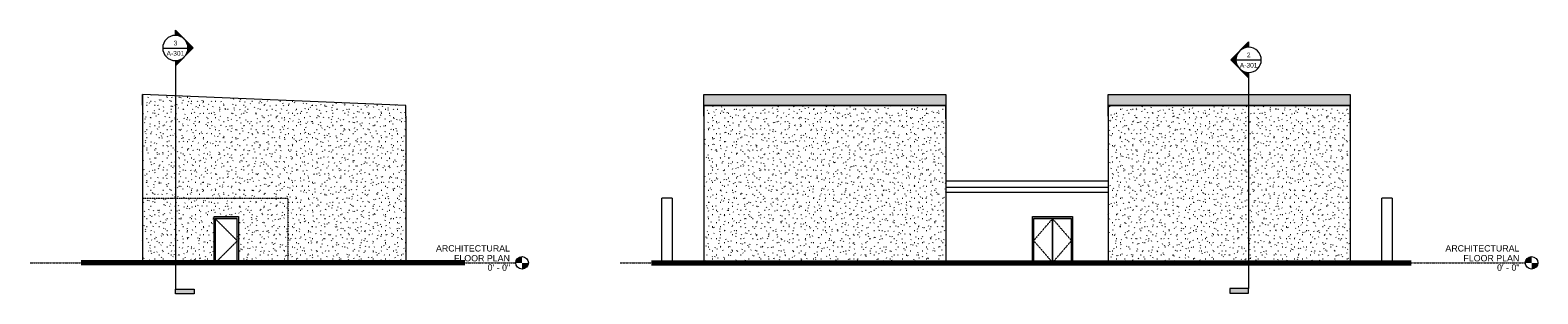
# Model space of a CAD drawing. Header units: inches. Extents: x 2054 to 7899, y -59 to 442.
# Tile 1 of 2: x 2054 to 4918, y -59 to 442. Entities that reach past the tile are written whole.
import ezdxf

# ---------------------------------------------------------------- set-up
doc = ezdxf.new("R2010")
doc.units = ezdxf.units.IN
doc.header["$MEASUREMENT"] = 0
for name, pattern in [('Dash 1_16_', [0.125, 0.0625, -0.0625]), ('Grid Line 1_2_', [0.875, 0.5, -0.125, 0.125, -0.125]), ('Hidden 1_8_', [0.1875, 0.125, -0.0625])]:
    doc.linetypes.add(name, pattern=pattern)
for name, color, linetype, lineweight in [('A-DETL', 90, 'Continuous', 9), ('A-DETL-GENF', 92, 'Continuous', 9), ('A-DETL-HDLN', 90, 'Hidden 1_8_', 9), ('A-DETL-THIN', 151, 'Continuous', 9), ('A-DOOR', 31, 'Continuous', 13), ('A-DOOR-FRAM', 31, 'Continuous', 9), ('A-FLOR-LEVL', 51, 'Continuous', 9), ('A-ROOF', 132, 'Continuous', 13), ('A-ROOF-PATT', 132, 'Continuous', 13), ('A-WALL', 113, 'Continuous', 13), ('A-WALL-PATT', 111, 'Continuous', 13), ('C-TOPO', 7, 'Continuous', 9), ('G-ANNO-SYMB', 111, 'Continuous', 9), ('L-SITE-WALL', 31, 'Continuous', 13)]:
    doc.layers.add(name, color=color, linetype=linetype, lineweight=lineweight)
doc.styles.add('Arial', font='arial.ttf', dxfattribs={"height": 0.125})
doc.styles.add('Arial_1', font='arial.ttf', dxfattribs={"height": 9})
pattern_1 = [(0, (2482.168, 0), (30.72, 7.68), [1.267, -21.773, 1.267, -21.773, -122.88]), (0, (2482.168, 0), (30.72, 7.68), [-46.08, 1.267, -44.813, 1.267, -21.773, -53.76]), (0, (2482.168, 0), (30.72, 7.68), [-115.2, 1.267, -14.093, 1.267, -37.133]), (120, (2493.688, 3.84), (-22.01108, 22.7643), [1.267, -21.773, 1.267, -21.773, -122.88]), (120, (2493.688, 3.84), (-22.01108, 22.7643), [-46.08, 1.267, -44.813, 1.267, -21.773, -53.76]), (120, (2493.688, 3.84), (-22.01108, 22.7643), [-115.2, 1.267, -14.093, 1.267, -37.133]), (240, (2497.528, 19.2), (-8.70892, -30.4443), [1.267, -21.773, 1.267, -21.773, -122.88]), (240, (2497.528, 19.2), (-8.70892, -30.4443), [-46.08, 1.267, -44.813, 1.267, -21.773, -53.76]), (240, (2497.528, 19.2), (-8.70892, -30.4443), [-115.2, 1.267, -14.093, 1.267, -37.133])]
pattern_2 = [(0, (4478.076, 0), (30.72, 7.68), [1.267, -21.773, 1.267, -21.773, -122.88]), (0, (4478.076, 0), (30.72, 7.68), [-46.08, 1.267, -44.813, 1.267, -21.773, -53.76]), (0, (4478.076, 0), (30.72, 7.68), [-115.2, 1.267, -14.093, 1.267, -37.133]), (120, (4489.596, 3.84), (-22.011075, 22.7643), [1.267, -21.773, 1.267, -21.773, -122.88]), (120, (4489.596, 3.84), (-22.011075, 22.7643), [-46.08, 1.267, -44.813, 1.267, -21.773, -53.76]), (120, (4489.596, 3.84), (-22.011075, 22.7643), [-115.2, 1.267, -14.093, 1.267, -37.133]), (240, (4493.436, 19.2), (-8.708925, -30.4443), [1.267, -21.773, 1.267, -21.773, -122.88]), (240, (4493.436, 19.2), (-8.708925, -30.4443), [-46.08, 1.267, -44.813, 1.267, -21.773, -53.76]), (240, (4493.436, 19.2), (-8.708925, -30.4443), [-115.2, 1.267, -14.093, 1.267, -37.133])]

# ---------------------------------------------------------------- blocks, each defined once
blk = doc.blocks.new('Door-Passage-Single-Flush - 42_ x 84_-580552-EAST ELEVATION')
at = {"layer": 'A-DOOR', "linetype": 'Dash 1_16_', "lineweight": 9}
for p, q in [((2405.2, 84), (2447.2, 42)), ((2447.2, 42), (2405.2, 0))]:
    blk.add_line(p, q, dxfattribs=at)
at = {"layer": 'A-DOOR', "lineweight": 9}
for p, q in [((2405.2, 84), (2405.2, 0)), ((2447.2, 84), (2405.2, 84)), ((2447.2, 0), (2447.2, 84))]:
    blk.add_line(p, q, dxfattribs=at)
at = {"layer": 'A-DOOR-FRAM'}
for p, q in [((2405.2, 0), (2405.2, 84)), ((2405.2, 84), (2447.2, 84)), ((2447.2, 0), (2447.2, 84))]:
    blk.add_line(p, q, dxfattribs=at)
blk = doc.blocks.new('Level - Level Head - Circle-15001-EAST ELEVATION')
at = {"layer": 'A-FLOR-LEVL'}
h = blk.add_hatch(color=256, dxfattribs=at)
edge = h.paths.add_edge_path()
edge.add_line((2988.3, 0), (2976.3, 0))
edge.add_arc((2988.3, 0), 12, 90, 180, ccw=False)
edge.add_line((2988.3, 12), (2988.3, 0))
h = blk.add_hatch(color=256, dxfattribs=at)
edge = h.paths.add_edge_path()
edge.add_line((2988.3, -12), (2988.3, 0))
edge.add_line((2988.3, 0), (3000.3, 0))
edge.add_arc((2988.3, 0), 12, 270, 360, ccw=False)
blk.add_circle((2988.3, 0), 12, dxfattribs=at)
blk = doc.blocks.new('Section - 3_32_ x 3_8_-18514-EAST ELEVATION')
at = {"layer": 'G-ANNO-SYMB'}
blk.add_hatch(color=256, dxfattribs=at).paths.add_polyline_path([(2365.5, -49.9), (2329.5, -49.9), (2329.5, -58.9), (2365.5, -58.9)])
for p, q in [((2329.5, -58.9), (2329.5, -49.9)), ((2329.5, -49.9), (2365.5, -49.9)), ((2365.5, -49.9), (2365.5, -58.9)), ((2365.5, -58.9), (2329.5, -58.9))]:
    blk.add_line(p, q, dxfattribs=at)
blk = doc.blocks.new('Section - Section Head - Filled-1526-EAST ELEVATION')
at = {"layer": 'G-ANNO-SYMB'}
h = blk.add_hatch(color=256, dxfattribs=at)
edge = h.paths.add_edge_path()
edge.add_arc((2329.5, 408.3), 24, 47.9216, 90)
edge.add_line((2329.5, 432.3), (2329.5, 442.2))
edge.add_line((2329.5, 442.2), (2345.6, 426.1))
h = blk.add_hatch(color=256, dxfattribs=at)
edge = h.paths.add_edge_path()
edge.add_line((2346.5, 425.3), (2363.5, 408.3))
edge.add_line((2363.5, 408.3), (2353.5, 408.3))
edge.add_arc((2329.5, 408.3), 24, 0, 45)
h = blk.add_hatch(color=256, dxfattribs=at)
edge = h.paths.add_edge_path()
edge.add_arc((2329.5, 408.3), 24, 315, 360)
edge.add_line((2353.5, 408.3), (2363.5, 408.3))
edge.add_line((2363.5, 408.3), (2346.5, 391.3))
h = blk.add_hatch(color=256, dxfattribs=at)
edge = h.paths.add_edge_path()
edge.add_line((2345.6, 390.5), (2329.5, 374.3))
edge.add_line((2329.5, 374.3), (2329.5, 384.3))
edge.add_arc((2329.5, 408.3), 24, 270, 312.0784)
for p, q in [((2363.5, 408.3), (2329.5, 442.2)), ((2329.5, 432.3), (2329.5, 442.2)), ((2345.6, 426.1), (2329.5, 442.2)), ((2329.5, 442.2), (2329.5, 432.3)), ((2363.5, 408.3), (2329.5, 374.3)), ((2363.5, 408.3), (2346.5, 425.3)), ((2346.5, 391.3), (2363.5, 408.3)), ((2353.5, 408.3), (2363.5, 408.3)), ((2363.5, 408.3), (2353.5, 408.3)), ((2329.5, 374.3), (2345.6, 390.5)), ((2329.5, 384.3), (2329.5, 374.3)), ((2329.5, 384.3), (2329.5, 374.3))]:
    blk.add_line(p, q, dxfattribs=at)
for start, end in [(90, 270), (270, 90), (47.9216, 90), (0, 45), (315, 360), (270, 312.0784)]:
    blk.add_arc((2329.5, 408.3), 24, start, end, dxfattribs=at)
blk = doc.blocks.new('Door-Exterior-Double - 72_ x 84_-481738-NORTH ELEVATION')
at = {"layer": 'A-DOOR', "linetype": 'Dash 1_16_', "lineweight": 9}
for p, q in [((2714.1, 84), (2678.1, 42.2)), ((2750.1, 42.2), (2714.1, 84)), ((2678.1, 42.2), (2714.1, 0.5)), ((2750.1, 42.2), (2714.1, 0.5))]:
    blk.add_line(p, q, dxfattribs=at)
at = {"layer": 'A-DOOR', "lineweight": 9}
for p, q in [((2714, 84), (2678.1, 84)), ((2678.1, 84), (2678.1, 0.5)), ((2714, 0.5), (2714, 84)), ((2750.1, 84), (2714.2, 84)), ((2714.2, 84), (2714.2, 0.5)), ((2750.1, 0.5), (2750.1, 84)), ((2752.1, 0.5), (2676.1, 0.5)), ((2678.1, 0.5), (2714, 0.5)), ((2714.2, 0.5), (2750.1, 0.5))]:
    blk.add_line(p, q, dxfattribs=at)
at = {"layer": 'A-DOOR-FRAM'}
for p, q in [((2678.1, 84), (2678.1, 0.5)), ((2678.1, 84), (2750.1, 84)), ((2714, 83.4), (2714.2, 83.4)), ((2750.1, 84), (2750.1, 0.5))]:
    blk.add_line(p, q, dxfattribs=at)
blk = doc.blocks.new('Level - Level Head - Circle-15001-NORTH ELEVATION')
at = {"layer": 'A-FLOR-LEVL'}
h = blk.add_hatch(color=256, dxfattribs=at)
edge = h.paths.add_edge_path()
edge.add_line((3624.1, 0), (3612.1, 0))
edge.add_arc((3624.1, 0), 12, 90, 180, ccw=False)
edge.add_line((3624.1, 12), (3624.1, 0))
h = blk.add_hatch(color=256, dxfattribs=at)
edge = h.paths.add_edge_path()
edge.add_line((3624.1, -12), (3624.1, 0))
edge.add_line((3624.1, 0), (3636.1, 0))
edge.add_arc((3624.1, 0), 12, 270, 360, ccw=False)
blk.add_circle((3624.1, 0), 12, dxfattribs=at)
blk = doc.blocks.new('Section - 3_32_ x 3_8_-18514-NORTH ELEVATION')
at = {"layer": 'G-ANNO-SYMB'}
blk.add_hatch(color=256, dxfattribs=at).paths.add_polyline_path([(3050.6, -48.8), (3086.6, -48.8), (3086.6, -57.8), (3050.6, -57.8)])
for p, q in [((3050.6, -48.8), (3050.6, -57.8)), ((3086.6, -48.8), (3050.6, -48.8)), ((3086.6, -57.8), (3086.6, -48.8)), ((3050.6, -57.8), (3086.6, -57.8))]:
    blk.add_line(p, q, dxfattribs=at)
blk = doc.blocks.new('Section - Section Head - Filled-1526-NORTH ELEVATION')
at = {"layer": 'G-ANNO-SYMB'}
h = blk.add_hatch(color=256, dxfattribs=at)
edge = h.paths.add_edge_path()
edge.add_line((3069.6, 402.7), (3052.7, 385.7))
edge.add_line((3052.7, 385.7), (3062.6, 385.7))
edge.add_arc((3086.6, 385.7), 24, 135, 180, ccw=False)
h = blk.add_hatch(color=256, dxfattribs=at)
edge = h.paths.add_edge_path()
edge.add_arc((3086.6, 385.7), 24, 90, 132.0784, ccw=False)
edge.add_line((3086.6, 409.7), (3086.6, 419.7))
edge.add_line((3086.6, 419.7), (3070.5, 403.5))
h = blk.add_hatch(color=256, dxfattribs=at)
edge = h.paths.add_edge_path()
edge.add_arc((3086.6, 385.7), 24, 180, 225, ccw=False)
edge.add_line((3062.6, 385.7), (3052.7, 385.7))
edge.add_line((3052.7, 385.7), (3069.6, 368.7))
h = blk.add_hatch(color=256, dxfattribs=at)
edge = h.paths.add_edge_path()
edge.add_line((3070.5, 367.9), (3086.6, 351.8))
edge.add_line((3086.6, 351.8), (3086.6, 361.7))
edge.add_arc((3086.6, 385.7), 24, 227.9216, 270, ccw=False)
for p, q in [((3052.7, 385.7), (3086.6, 419.7)), ((3052.7, 385.7), (3069.6, 402.7)), ((3070.5, 403.5), (3086.6, 419.7)), ((3086.6, 409.7), (3086.6, 419.7)), ((3086.6, 419.7), (3086.6, 409.7)), ((3052.7, 385.7), (3086.6, 351.8)), ((3062.6, 385.7), (3052.7, 385.7)), ((3069.6, 368.7), (3052.7, 385.7)), ((3052.7, 385.7), (3062.6, 385.7)), ((3086.6, 351.8), (3070.5, 367.9)), ((3086.6, 361.7), (3086.6, 351.8)), ((3086.6, 361.7), (3086.6, 351.8))]:
    blk.add_line(p, q, dxfattribs=at)
for start, end in [(90, 270), (135, 180), (90, 132.0784), (270, 90), (180, 225), (227.9216, 270)]:
    blk.add_arc((3086.6, 385.7), 24, start, end, dxfattribs=at)

msp = doc.modelspace()

# ---------------------------------------------------------------- hatches: boundary and pattern name
at = {"layer": 'A-DETL-GENF'}
h = msp.add_hatch(dxfattribs=at)
h.set_pattern_fill('FP1_1', color=250, style=0, pattern_type=2)
h.set_pattern_definition(pattern_1)
h.paths.add_polyline_path([(2767.21331, 278.876141), (2767.21331, 298.8937), (2267.21331, 319.849909), (2267.21331, 299.83235), (2697.25671, 281.808192)])
h = msp.add_hatch(dxfattribs=at)
h.set_pattern_fill('FP2_2', color=250, style=0, pattern_type=2)
h.set_pattern_definition(pattern_2)
h.paths.add_polyline_path([(3333.558562, 273.723635), (3793.558562, 273.723635), (3793.558562, 298.8937), (3333.558562, 298.8937)])
h = msp.add_hatch(dxfattribs=at)
h.set_pattern_fill('FP2_2', color=250, style=0, pattern_type=2)
h.set_pattern_definition(pattern_2)
h.paths.add_polyline_path([(4101.558562, 273.723635), (4561.558562, 273.723635), (4561.558562, 298.8937), (4101.558562, 298.8937), (4101.558562, 283.330559)])
at = {"layer": 'A-ROOF-PATT', "lineweight": 9}
h = msp.add_hatch(dxfattribs=at)
h.set_pattern_fill('FP2_4', color=256, style=0, pattern_type=2)
h.set_pattern_definition([(0, (4478.07596, 289.402), (30.72, 0.322), [1.267, -21.773, 1.267, -21.773, -122.88]), (0, (4478.07596, 289.402), (30.72, 0.322), [-46.08, 1.267, -44.813, 1.267, -21.773, -53.76]), (0, (4478.07596, 289.402), (30.72, 0.322), [-115.2, 1.267, -14.093, 1.267, -37.133]), (175.852, (4489.59596, 289.563), (-22.01075196, 0.95259975), [0.635, -10.915, 0.635, -10.915, -61.601]), (175.852, (4489.59596, 289.563), (-22.01075196, 0.95259975), [-23.101, 0.635, -22.465, 0.635, -10.915, -26.951]), (175.852, (4489.59596, 289.563), (-22.01075196, 0.95259975), [-57.751, 0.635, -7.065, 0.635, -18.615]), (184.148, (4493.43596, 290.206), (-8.70856853, -1.27525767), [0.635, -10.915, 0.635, -10.915, -61.601]), (184.148, (4493.43596, 290.206), (-8.70856853, -1.27525767), [-23.101, 0.635, -22.465, 0.635, -10.915, -26.951]), (184.148, (4493.43596, 290.206), (-8.70856853, -1.27525767), [-57.751, 0.635, -7.065, 0.635, -18.615])])
h.paths.add_polyline_path([(3793.558562, 298.8937), (3793.558562, 319.849909), (3333.558562, 319.849909), (3333.558562, 298.8937), (3595.07536, 298.8937)])
h = msp.add_hatch(dxfattribs=at)
h.set_pattern_fill('FP2_3', color=256, style=0, pattern_type=2)
h.set_pattern_definition([(0, (4478.07596, 289.381), (30.72, 0.322), [1.267, -21.773, 1.267, -21.773, -122.88]), (0, (4478.07596, 289.381), (30.72, 0.322), [-46.08, 1.267, -44.813, 1.267, -21.773, -53.76]), (0, (4478.07596, 289.381), (30.72, 0.322), [-115.2, 1.267, -14.093, 1.267, -37.133]), (175.852, (4489.59596, 289.542), (-22.010752, 0.9525998), [0.635, -10.915, 0.635, -10.915, -61.601]), (175.852, (4489.59596, 289.542), (-22.010752, 0.9525998), [-23.101, 0.635, -22.465, 0.635, -10.915, -26.951]), (175.852, (4489.59596, 289.542), (-22.010752, 0.9525998), [-57.751, 0.635, -7.065, 0.635, -18.615]), (184.148, (4493.43596, 290.185), (-8.7085685, -1.2752577), [0.635, -10.915, 0.635, -10.915, -61.601]), (184.148, (4493.43596, 290.185), (-8.7085685, -1.2752577), [-23.101, 0.635, -22.465, 0.635, -10.915, -26.951]), (184.148, (4493.43596, 290.185), (-8.7085685, -1.2752577), [-57.751, 0.635, -7.065, 0.635, -18.615])])
h.paths.add_polyline_path([(4101.558562, 298.87263), (4561.558562, 298.8937), (4561.558562, 319.828839), (4101.558562, 319.828839), (4101.558562, 298.8937)])
at = {"layer": 'A-WALL-PATT', "lineweight": 9}
h = msp.add_hatch(dxfattribs=at)
h.set_pattern_fill('FP1_1', color=256, style=0, pattern_type=2)
h.set_pattern_definition(pattern_1)
h.paths.add_polyline_path([(2267.21331, 0), (2403.21331, 0), (2403.21331, 88), (2449.21331, 88), (2449.21331, 0), (2747.21331, 0), (2747.21331, 279.71439), (2267.21331, 299.83235), (2267.21331, 10.989972)])
h = msp.add_hatch(dxfattribs=at)
h.set_pattern_fill('FP1_1', color=256, style=0, pattern_type=2)
h.set_pattern_definition(pattern_1)
h.paths.add_polyline_path([(2747.21331, 0), (2767.21331, 0), (2767.21331, 278.876141), (2747.21331, 279.71439), (2747.21331, 156.116711)])
h = msp.add_hatch(dxfattribs=at)
h.set_pattern_fill('FP2_2', color=256, style=0, pattern_type=2)
h.set_pattern_definition(pattern_2)
h.paths.add_polyline_path([(3773.558562, 0), (3773.558562, 278.876141), (3333.558562, 278.876141), (3333.558562, 0), (3595.07536, 0)])
h = msp.add_hatch(dxfattribs=at)
h.set_pattern_fill('FP2_2', color=256, style=0, pattern_type=2)
h.set_pattern_definition(pattern_2)
h.paths.add_polyline_path([(3793.558562, 0), (3793.558562, 278.876141), (3773.558562, 278.876141), (3773.558562, 0), (3775.504685, 0)])
h = msp.add_hatch(dxfattribs=at)
h.set_pattern_fill('FP2_2', color=256, style=0, pattern_type=2)
h.set_pattern_definition(pattern_2)
h.paths.add_polyline_path([(4541.558562, 0), (4541.558562, 278.855071), (4101.558562, 278.855071), (4101.558562, 0), (4497.221985, 0)])
h = msp.add_hatch(dxfattribs=at)
h.set_pattern_fill('FP2_2', color=256, style=0, pattern_type=2)
h.set_pattern_definition(pattern_2)
h.paths.add_polyline_path([(4542.329316, 0), (4561.558562, 0), (4561.558562, 278.855071), (4541.558562, 278.855071), (4541.558562, 0)])

# ---------------------------------------------------------------- linework, layer by layer
at = {"layer": 'A-DETL', "lineweight": 20}
for p, q in [((2267.21331, 319.849909), (2267.21331, 299.83235)), ((2767.21331, 298.8937), (2267.21331, 319.849909)), ((2267.21331, 299.83235), (2267.21331, 0)), ((2767.21331, 278.876141), (2767.21331, 298.8937)), ((2767.21331, 278.876141), (2767.21331, -1.25))]:
    msp.add_line(p, q, dxfattribs=at)
at = {"layer": 'A-DETL-HDLN'}
for p, q in [((2267.21331, 123), (2543.21331, 123)), ((2543.21331, 123), (2543.21331, 0))]:
    msp.add_line(p, q, dxfattribs=at)
at = {"layer": 'A-DETL-THIN'}
for p, q in [((3793.558562, 298.8937), (3333.558562, 298.8937)), ((3333.558562, 298.8937), (3333.558562, 273.723635)), ((3793.558562, 273.723635), (3793.558562, 298.8937)), ((4561.558562, 298.8937), (4101.558562, 298.8937)), ((4101.558562, 298.8937), (4101.558562, 273.723635)), ((4561.558562, 273.723635), (4561.558562, 298.8937))]:
    msp.add_line(p, q, dxfattribs=at)
at = {"layer": 'A-FLOR-LEVL', "linetype": 'Grid Line 1_2_'}
for p, q in [((2053.631756, 0), (2976.266529, 0)), ((3174.610036, 0), (4894.045106, 0))]:
    msp.add_line(p, q, dxfattribs=at)
at = {"layer": 'A-ROOF'}
for p, q in [((2267.21331, 299.83235), (2267.21331, 319.849909)), ((2767.21331, 298.8937), (2267.21331, 319.849909)), ((3333.558562, 319.849909), (3793.558562, 319.849909)), ((3333.558562, 278.876141), (3333.558562, 319.849909)), ((3793.558562, 319.849909), (3793.558562, 278.876141)), ((4101.558562, 319.828839), (4561.558562, 319.828839)), ((4101.558562, 298.8937), (4101.558562, 319.828839)), ((4561.558562, 319.828839), (4561.558562, 298.8937)), ((2767.21331, 278.876141), (2767.21331, 298.8937)), ((3333.558562, 298.8937), (3793.558562, 298.8937)), ((4101.558562, 278.855071), (4101.558562, 298.87263)), ((4101.558562, 298.87263), (4561.558562, 298.87263)), ((4561.558562, 298.87263), (4561.558562, 278.855071)), ((4101.558562, 155.506153), (3793.558562, 155.506153)), ((4101.558562, 143.204463), (3793.558562, 143.204463)), ((3793.558562, 134.196588), (4101.558562, 134.196588))]:
    msp.add_line(p, q, dxfattribs=at)
at = {"layer": 'A-WALL'}
for p, q in [((3958.058507, 0), (3958.058507, 88)), ((3958.058507, 88), (4034.058507, 88)), ((4034.058507, 88), (4034.058507, 0))]:
    msp.add_line(p, q, dxfattribs=at)
at = {"layer": 'C-TOPO', "lineweight": 70}
for p, q in [((2879.567226, 0), (2150.325162, 0)), ((3234.21671, 0), (3373.87694, 0)), ((3373.87694, 0), (4677.65131, 0))]:
    msp.add_line(p, q, dxfattribs=at)
at = {"layer": 'C-TOPO'}
for p, q in [((2879.567226, 0), (2150.325162, 0)), ((3373.876723, 0), (3234.21671, 0)), ((3373.876723, 0), (4677.65131, 0))]:
    msp.add_line(p, q, dxfattribs=at)
at = {"layer": 'G-ANNO-SYMB'}
for p, q in [((2305.519136, 408.288847), (2353.519136, 408.288847)), ((2329.519136, 384.288847), (2329.519136, -49.938752)), ((4344.583309, 385.71091), (4392.583309, 385.71091)), ((4368.583309, 361.71091), (4368.583309, -48.797059))]:
    msp.add_line(p, q, dxfattribs=at)
at = {"layer": 'L-SITE-WALL'}
for p, q in [((3333.558562, 278.876141), (3333.558562, 0)), ((3793.558562, 278.876141), (3793.558562, 0)), ((4101.558562, 278.855071), (4101.558562, 0)), ((4561.558562, 278.855071), (4561.558562, 0)), ((3253.558562, 0), (3253.558562, 123)), ((3273.558562, 123), (3253.558562, 123)), ((3273.558562, 123), (3273.558562, 0)), ((4621.558562, 0), (4621.558562, 123)), ((4641.558562, 123), (4621.558562, 123)), ((4641.558562, 123), (4641.558562, 0)), ((2403.21331, 0), (2403.21331, 88)), ((2403.21331, 88), (2449.21331, 88)), ((2449.21331, 88), (2449.21331, 0))]:
    msp.add_line(p, q, dxfattribs=at)

# ---------------------------------------------------------------- block references
at = {"layer": 'A-DOOR'}
for name, p in [('Door-Passage-Single-Flush - 42_ x 84_-580552-EAST ELEVATION', (0, 0)), ('Door-Exterior-Double - 72_ x 84_-481738-NORTH ELEVATION', (1281.965956, 0))]:
    msp.add_blockref(name, p, dxfattribs=at)
at = {"layer": 'A-FLOR-LEVL'}
for name, p in [('Level - Level Head - Circle-15001-EAST ELEVATION', (0, 0)), ('Level - Level Head - Circle-15001-NORTH ELEVATION', (1281.965956, 0))]:
    msp.add_blockref(name, p, dxfattribs=at)
at = {"layer": 'G-ANNO-SYMB'}
for name, p in [('Section - Section Head - Filled-1526-EAST ELEVATION', (0, 0)), ('Section - Section Head - Filled-1526-NORTH ELEVATION', (1281.965956, 0)), ('Section - 3_32_ x 3_8_-18514-EAST ELEVATION', (0, 0)), ('Section - 3_32_ x 3_8_-18514-NORTH ELEVATION', (1281.965956, 0))]:
    msp.add_blockref(name, p, dxfattribs=at)

# ---------------------------------------------------------------- texts
at = {"layer": 'A-FLOR-LEVL', "char_height": 12, "attachment_point": 1, "style": 'Arial'}
for s, insert, width in [('ARCHITECTURAL', (2824.658066, 33.547634), 169.983), ('ARCHITECTURAL', (4742.436642, 33.547634), 169.983), ('FLOOR PLAN', (2858.908066, 14.797634), 128.472), ('FLOOR PLAN', (4776.686642, 14.797634), 128.472), ('0\' - 0"', (2922.757846, -2.961177), 51.813), ('0\' - 0"', (4840.536423, -2.961177), 51.813)]:
    msp.add_mtext(s, dxfattribs=dict(at, insert=insert, width=width))
at = {"layer": 'G-ANNO-SYMB', "char_height": 9, "attachment_point": 1, "style": 'Arial_1'}
for s, insert, width in [('A-301', (2312.818632, 402.561239), 40.905), ('3', (2326.198159, 422.197483), 8.484), ('A-301', (4351.882805, 379.983302), 40.905), ('2', (4365.262332, 399.619547), 8.484)]:
    msp.add_mtext(s, dxfattribs=dict(at, insert=insert, width=width))

doc.saveas('drawing.dxf')
